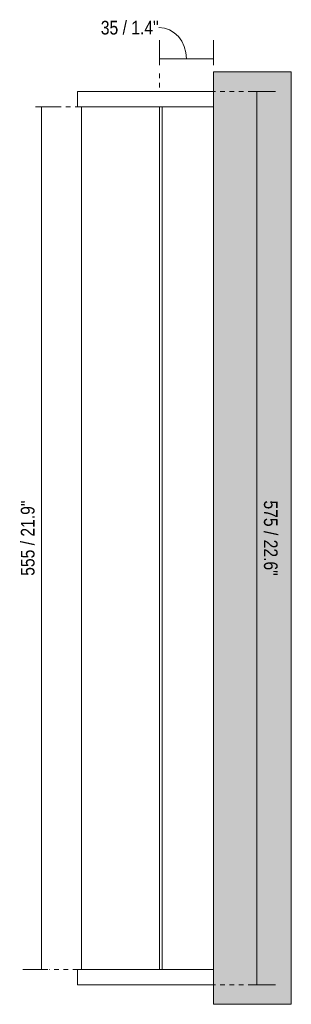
# Model space of a CAD drawing. Header units: millimetres. Extents: x -6889 to -4589, y 137 to 6913.
# Tile 2 of 2: x -6238 to -6063, y 6279 to 6913. Entities that reach past the tile are written whole.
import ezdxf

# ---------------------------------------------------------------- set-up
doc = ezdxf.new("R2010")
doc.units = ezdxf.units.MM
doc.linetypes.add('Dash', pattern=[6, 3, -3])
doc.layers.add('A-ANNO-DIMS', color=7, linetype='Dash', lineweight=9, true_color=0xd2d2d2)
for name, color, linetype, lineweight in [('A-ANNO-DIMS-4', 7, 'Continuous', 9), ('A-WALL', 7, 'Continuous', 9), ('E-LITE-EQPM', 7, 'Continuous', 20)]:
    doc.layers.add(name, color=color, linetype=linetype, lineweight=lineweight)
doc.styles.add('Arial Narrow', font='ARIALN.TTF', dxfattribs={"height": 8.8})
doc.dimstyles.new('FARO_-_2_2mm_Arial_Narrow_mm_Inch_Left', dxfattribs={"dimscale": 304.8, "dimtxt": 9.006193, "dimasz": 0, "dimexe": 0.03937, "dimexo": 0.0625, "dimgap": 0.006562, "dimtad": 1, "dimdec": 0, "dimzin": 0, "dimdsep": 46, "dimtxsty": 'Arial Narrow', "dimblk1": 'NONE', "dimblk2": 'NONE', "dimsah": 1, "dimcen": 0.09, "dimadec": 0, "dimazin": 0, "dimtfac": 1, "dimtdec": 4, "dimtix": 1, "dimtmove": 0, "dimatfit": 3, "dimfxl": 0.013123, "dimfxlon": 1, "dimtvp": 1, "dimtolj": 1, "dimtzin": 0, "dimarcsym": 2})
doc.dimstyles.new('FARO_-_2_2mm_Arial_Narrow_mm_Inch_Left_1', dxfattribs={"dimscale": 304.8, "dimtxt": 9.006193, "dimasz": 0, "dimexe": 0.03937, "dimexo": 0.0625, "dimgap": 0.006562, "dimtad": 1, "dimdec": 0, "dimzin": 0, "dimdsep": 46, "dimtxsty": 'Arial Narrow', "dimblk1": 'NONE', "dimblk2": 'NONE', "dimsah": 1, "dimcen": 0.09, "dimadec": 0, "dimazin": 0, "dimtfac": 1, "dimtdec": 4, "dimtix": 1, "dimtmove": 1, "dimatfit": 3, "dimfxl": 0.013123, "dimfxlon": 1, "dimtvp": 1, "dimtolj": 1, "dimtzin": 0, "dimarcsym": 2})
doc.dimstyles.new('FARO_-_2_2mm_Arial_Narrow_mm_Inch_Right', dxfattribs={"dimscale": 304.8, "dimtxt": 9.006193, "dimasz": 0, "dimexe": 0.03937, "dimexo": 0.0625, "dimgap": 0.006562, "dimtad": 1, "dimdec": 0, "dimzin": 0, "dimdsep": 46, "dimtxsty": 'Arial Narrow', "dimblk1": 'NONE', "dimblk2": 'NONE', "dimsah": 1, "dimcen": 0.09, "dimadec": 0, "dimazin": 0, "dimtfac": 1, "dimtdec": 4, "dimtix": 1, "dimtmove": 0, "dimatfit": 3, "dimfxl": 0.013123, "dimfxlon": 1, "dimtvp": 1, "dimtolj": 1, "dimtzin": 0, "dimarcsym": 2})

# ---------------------------------------------------------------- blocks, each defined once
blk = doc.blocks.new('63605 - 63605 DANUBIO LED Bronze wall lamp 18W-544899-Planta_PDF')
at = {"layer": 'E-LITE-EQPM'}
for p, q in [((-3356.47, 6867), (-3318.89, 6867)), ((-3356.47, 6867), (-3356.47, 6865)), ((-3356.47, 6865), (-3356.47, 6857)), ((-3318.89, 6867), (-3301.82, 6867)), ((-3301.82, 6867), (-3300.47, 6867)), ((-3300.47, 6867), (-3268.96, 6867)), ((-3318.89, 6857), (-3356.47, 6857)), ((-3354.07, 6302), (-3354.07, 6857)), ((-3301.82, 6857), (-3318.89, 6857)), ((-3303.86, 6857), (-3303.86, 6302)), ((-3301.96, 6857), (-3301.96, 6302)), ((-3300.47, 6857), (-3301.82, 6857)), ((-3268.96, 6857), (-3300.24, 6857)), ((-3300.24, 6857), (-3268.96, 6857)), ((-3356.47, 6302), (-3318.89, 6302)), ((-3356.47, 6302), (-3356.47, 6294)), ((-3318.89, 6302), (-3301.82, 6302)), ((-3301.82, 6302), (-3300.47, 6302)), ((-3268.96, 6302), (-3300.24, 6302)), ((-3268.96, 6302), (-3300.24, 6302)), ((-3356.47, 6294), (-3356.47, 6292)), ((-3318.89, 6292), (-3356.47, 6292)), ((-3301.82, 6292), (-3318.89, 6292)), ((-3300.47, 6292), (-3301.82, 6292)), ((-3268.96, 6292), (-3300.47, 6292))]:
    blk.add_line(p, q, dxfattribs=at)
blk = doc.blocks.new('DIMBLOCK2-Planta_PDF')
at = {"layer": 'A-ANNO-DIMS-4', "color": 251, "true_color": 0x5b5b5b, "transparency": 16777216}
for p, q in [((-6148.09, 6883.9), (-6148.09, 6899.9)), ((-6113.19, 6883.9), (-6113.19, 6899.9)), ((-6148.09, 6887.9), (-6113.19, 6887.9)), ((-6148.09, 6887.9), (-6148.09, 6883.9)), ((-6113.19, 6887.9), (-6113.19, 6883.9))]:
    blk.add_line(p, q, dxfattribs=at)
blk.add_ellipse((-6148.46, 6887.9), major_axis=(0, 20.28), ratio=0.878885, start_param=4.712389, end_param=6.283185, dxfattribs=at)
at = {"layer": 'A-ANNO-DIMS-4', "color": 0, "transparency": 16777216, "insert": (-6185.77, 6912.41), "char_height": 8.8, "width": 44.7736, "attachment_point": 1, "line_spacing_factor": 0.974696, "style": 'Arial Narrow'}
blk.add_mtext('35 / 1.4"', dxfattribs=at)
blk = doc.blocks.new('_None')
blk = doc.blocks.new('DIMBLOCK3-Planta_PDF')
at = {"layer": 'A-ANNO-DIMS-4', "color": 251, "true_color": 0x5b5b5b, "transparency": 16777216}
for p, q in [((-6223.86, 6857), (-6227.86, 6857)), ((-6224.11, 6857), (-6211.86, 6857)), ((-6223.86, 6857), (-6223.86, 6302)), ((-6219.86, 6302), (-6235.86, 6302)), ((-6223.86, 6302), (-6219.86, 6302))]:
    blk.add_line(p, q, dxfattribs=at)
at = {"layer": 'A-ANNO-DIMS-4', "color": 0, "transparency": 16777216, "insert": (-6237.23, 6555.26), "char_height": 8.8, "width": 58.1543, "attachment_point": 1, "rotation": 90, "line_spacing_factor": 0.974696, "style": 'Arial Narrow'}
blk.add_mtext('555 / 21.9"', dxfattribs=at)
blk = doc.blocks.new('DIMBLOCK4-Planta_PDF')
at = {"layer": 'A-ANNO-DIMS-4', "color": 251, "true_color": 0x5b5b5b, "transparency": 16777216}
for p, q in [((-6089.36, 6867), (-6073.36, 6867)), ((-6085.36, 6867), (-6089.36, 6867)), ((-6085.36, 6292), (-6085.36, 6867)), ((-6089.36, 6292), (-6073.36, 6292)), ((-6085.36, 6292), (-6089.36, 6292))]:
    blk.add_line(p, q, dxfattribs=at)
at = {"layer": 'A-ANNO-DIMS-4', "color": 0, "transparency": 16777216, "insert": (-6071.99, 6603.73), "char_height": 8.8, "width": 58.1543, "attachment_point": 1, "rotation": 270, "line_spacing_factor": 0.974696, "style": 'Arial Narrow'}
blk.add_mtext('575 / 22.6"', dxfattribs=at)

msp = doc.modelspace()

# ---------------------------------------------------------------- hatches: boundary and pattern name
at = {"layer": 'A-WALL', "true_color": 0xf7f7f7}
msp.add_hatch(color=7, dxfattribs=at).paths.add_polyline_path([(-6063.19, 6279.5), (-6063.19, 6879.5), (-6113.19, 6879.5), (-6113.19, 6279.5)])

# ---------------------------------------------------------------- linework, layer by layer
at = {"layer": 'A-ANNO-DIMS'}
for p, q in [((-6148.09, 6869.5), (-6148.09, 6879.5)), ((-6114.99, 6867), (-6088.19, 6867)), ((-6199.2, 6857), (-6225.99, 6857)), ((-6200.7, 6302), (-6218.99, 6302)), ((-6114.99, 6292), (-6088.19, 6292))]:
    msp.add_line(p, q, dxfattribs=at)
at = {"layer": 'A-WALL', "color": 253, "true_color": 0xaaaaaa}
for p, q in [((-6113.19, 6279.5), (-6113.19, 6879.5)), ((-6113.19, 6879.5), (-6063.19, 6879.5)), ((-6063.19, 6879.5), (-6063.19, 6279.5)), ((-6113.19, 6279.5), (-6063.19, 6279.5))]:
    msp.add_line(p, q, dxfattribs=at)

# ---------------------------------------------------------------- block references
at = {"layer": 'E-LITE-EQPM'}
msp.add_blockref('63605 - 63605 DANUBIO LED Bronze wall lamp 18W-544899-Planta_PDF', (-2844.23, 0), dxfattribs=at)

# ---------------------------------------------------------------- dimensions: what is measured, and where the dimension line sits
at = {"layer": 'A-ANNO-DIMS', "color": 251, "linetype": 'Continuous', "true_color": 0x5b5b5b}
dim = msp.add_linear_dim(base=(-6113.19, 6887.9), p1=(-6148.09, 6883.9), p2=(-6113.19, 6883.9), dimstyle='FARO_-_2_2mm_Arial_Narrow_mm_Inch_Left_1', override={"dimpost": '<>', "dimfxl": 34.9}, dxfattribs=at)
dim.commit()
dim.dimension.update_dxf_attribs({"geometry": 'DIMBLOCK2-Planta_PDF', "text_midpoint": (-6163.39, 6906.54), "dimtype": 160})
for base, p1, p2, dimstyle, override, picture, middle in [((-6085.36, 6867), (-6089.36, 6292), (-6089.36, 6867), 'FARO_-_2_2mm_Arial_Narrow_mm_Inch_Right', {"dimtad": 4, "dimpost": '<>', "dimfxl": 575}, 'DIMBLOCK4-Planta_PDF', (-6077.66, 6579.5)), ((-6223.86, 6302), (-6227.86, 6857), (-6219.86, 6302), 'FARO_-_2_2mm_Arial_Narrow_mm_Inch_Left', {"dimpost": '<>', "dimfxl": 555.057655}, 'DIMBLOCK3-Planta_PDF', (-6231.56, 6579.5))]:
    dim = msp.add_linear_dim(base=base, p1=p1, p2=p2, angle=90, dimstyle=dimstyle, override=override, dxfattribs=at)
    dim.commit()
    dim.dimension.update_dxf_attribs({"geometry": picture, "text_midpoint": middle})

doc.saveas('drawing.dxf')
